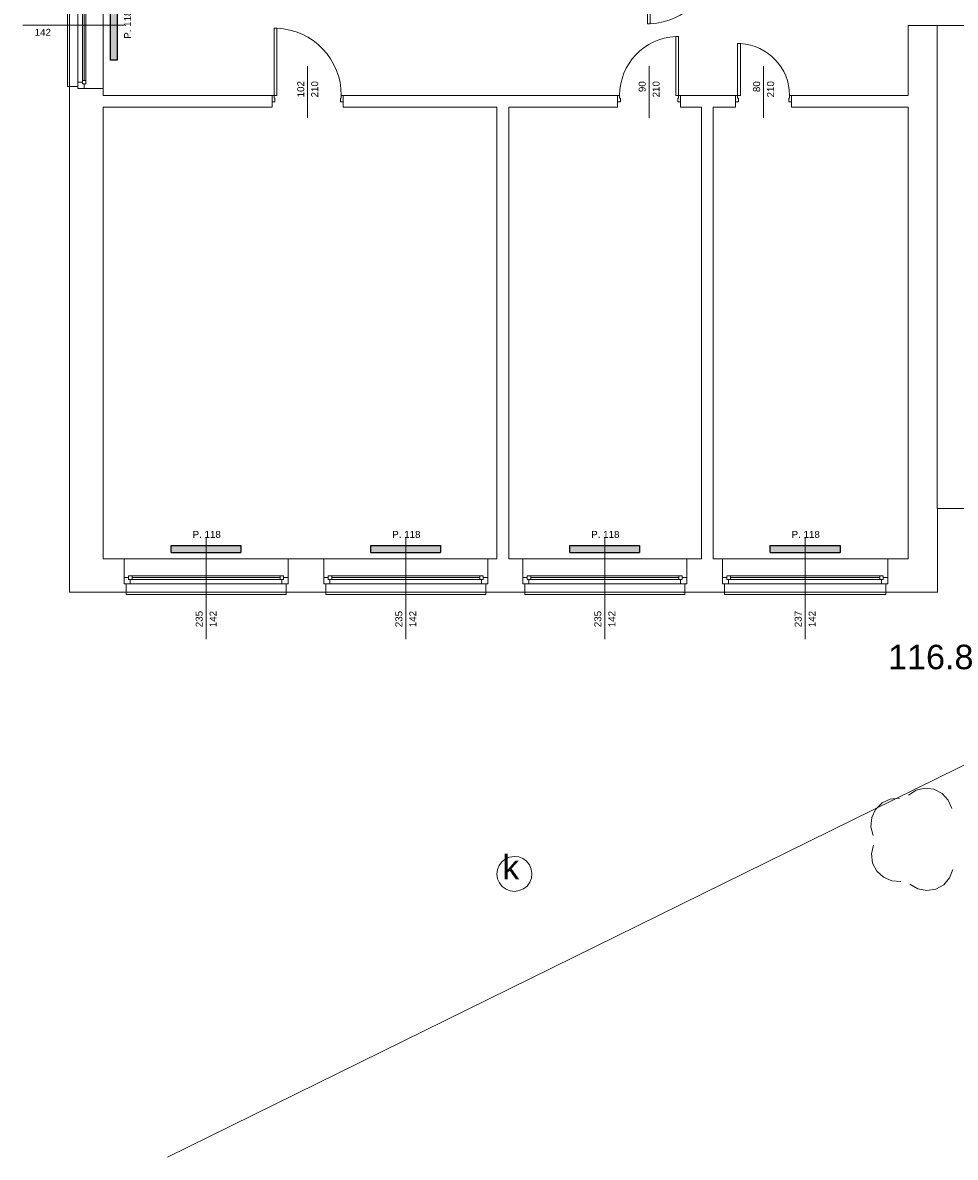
# Model space of a CAD drawing. Header units: millimetres. Extents: x 12683 to 90307, y 30842 to 62253.
# Tile 51 of 152: x 42980 to 44316, y 40048 to 41674. Entities that reach past the tile are written whole.
import ezdxf
from ezdxf.enums import TextEntityAlignment as Align

# ---------------------------------------------------------------- set-up
doc = ezdxf.new("R2010")
doc.units = ezdxf.units.MM
doc.header["$LTSCALE"] = 0.6
for name, color, linetype, lineweight in [('zzz_podklady_drzwi_opisy', 252, 'Continuous', 15), ('zzz_podklady_okna_opisy', 252, 'Continuous', 15), ('zzz_podklady_sciany', 252, 'Continuous', 15), ('zzzz_mapa', 252, 'Continuous', 15)]:
    doc.layers.add(name, color=color, linetype=linetype, lineweight=lineweight)
doc.layers.add('zzz_podklady_grzejniki_ist', color=252, linetype='Continuous')
doc.styles.add('Arial', font='arial.ttf')
doc.styles.add('GENERATED_STYLE_1', font='ARIAL.TTF')

msp = doc.modelspace()

# ---------------------------------------------------------------- hatches: boundary and pattern name
at = {"layer": 'zzz_podklady_grzejniki_ist'}
for points in [[(43105.5, 41620.2), (43115.5, 41620.2), (43115.5, 41720.2), (43105.5, 41720.2)], [(43293, 40914.7), (43293, 40924.7), (43193, 40924.7), (43193, 40914.7)], [(43579, 40914.7), (43579, 40924.7), (43479, 40924.7), (43479, 40914.7)], [(43864, 40914.7), (43864, 40924.7), (43764, 40924.7), (43764, 40914.7)], [(44151, 40914.7), (44151, 40924.7), (44051, 40924.7), (44051, 40914.7)]]:
    msp.add_hatch(color=256, dxfattribs=at).paths.add_polyline_path(points, flags=0)

# ---------------------------------------------------------------- linework, layer by layer
at = {"layer": 'zzz_podklady_drzwi_opisy'}
for p, q in [((43875.3, 41765.7), (43875.3, 41672.3)), ((43879.3, 41672.3), (43879.3, 41765.7)), ((43875.3, 41672.3), (43879.3, 41672.3)), ((43340.3, 41569.7), (43340.3, 41666.1)), ((43340.3, 41666.1), (43344.3, 41666.1)), ((43344.3, 41666.1), (43344.3, 41569.7)), ((43919.7, 41654.1), (43915.7, 41654.1)), ((43915.7, 41654.1), (43915.7, 41569.7)), ((43919.7, 41569.7), (43919.7, 41654.1)), ((44004.3, 41569.7), (44004.3, 41644.1)), ((44004.3, 41644.1), (44008.3, 41644.1)), ((44008.3, 41644.1), (44008.3, 41569.7)), ((43388.5, 41611.8), (43388.5, 41537.7)), ((43877.5, 41611.8), (43877.5, 41537.7)), ((44041.5, 41611.8), (44041.5, 41537.7)), ((43337.5, 41569.7), (43340.3, 41569.7)), ((43341.5, 41560.7), (43337.5, 41560.7)), ((43340.3, 41569.7), (43340.3, 41565.7)), ((43344.3, 41569.7), (43340.3, 41569.7)), ((43340.3, 41565.7), (43341.5, 41565.7)), ((43341.5, 41565.7), (43341.5, 41560.7)), ((43435.5, 41560.7), (43435.5, 41565.7)), ((43435.5, 41565.7), (43436.7, 41565.7)), ((43439.5, 41560.7), (43435.5, 41560.7)), ((43436.7, 41565.7), (43436.7, 41569.7)), ((43436.7, 41569.7), (43439.5, 41569.7)), ((43835.3, 41569.7), (43832.5, 41569.7)), ((43832.5, 41560.7), (43836.5, 41560.7)), ((43835.3, 41565.7), (43835.3, 41569.7)), ((43836.5, 41565.7), (43835.3, 41565.7)), ((43836.5, 41560.7), (43836.5, 41565.7)), ((43915.7, 41569.7), (43919.7, 41569.7)), ((43919.7, 41565.7), (43918.5, 41565.7)), ((43918.5, 41565.7), (43918.5, 41560.7)), ((43918.5, 41560.7), (43922.5, 41560.7)), ((43922.5, 41569.7), (43919.7, 41569.7)), ((43919.7, 41569.7), (43919.7, 41565.7)), ((44001.5, 41569.7), (44004.3, 41569.7)), ((44005.5, 41560.7), (44001.5, 41560.7)), ((44004.3, 41569.7), (44004.3, 41565.7)), ((44008.3, 41569.7), (44004.3, 41569.7)), ((44004.3, 41565.7), (44005.5, 41565.7)), ((44005.5, 41565.7), (44005.5, 41560.7)), ((44077.5, 41560.7), (44077.5, 41565.7)), ((44077.5, 41565.7), (44078.7, 41565.7)), ((44081.5, 41560.7), (44077.5, 41560.7)), ((44078.7, 41565.7), (44078.7, 41569.7)), ((44078.7, 41569.7), (44081.5, 41569.7))]:
    msp.add_line(p, q, dxfattribs=at)
for centre, radius, start, end in [((43875.3, 41765.7), 93.4, 272.4545, 0), ((43340.3, 41569.7), 96.4, 0, 87.6219), ((43919.7, 41569.7), 84.4, 92.7165, 180), ((44004.3, 41569.7), 74.4, 0, 86.9181)]:
    msp.add_arc(centre, radius, start, end, dxfattribs=at)
at = {"layer": 'zzz_podklady_grzejniki_ist'}
for p, q in [((43105.5, 41720.2), (43105.5, 41620.2)), ((43115.5, 41720.2), (43115.5, 41620.2)), ((43115.5, 41620.2), (43105.5, 41620.2)), ((43193, 40914.7), (43193, 40924.7)), ((43193, 40924.7), (43293, 40924.7)), ((43293, 40924.7), (43293, 40914.7)), ((43479, 40914.7), (43479, 40924.7)), ((43479, 40924.7), (43579, 40924.7)), ((43579, 40924.7), (43579, 40914.7)), ((43764, 40914.7), (43764, 40924.7)), ((43764, 40924.7), (43864, 40924.7)), ((43864, 40924.7), (43864, 40914.7)), ((44051, 40914.7), (44051, 40924.7)), ((44051, 40924.7), (44151, 40924.7)), ((44151, 40924.7), (44151, 40914.7)), ((43193, 40914.7), (43293, 40914.7)), ((43479, 40914.7), (43579, 40914.7)), ((43764, 40914.7), (43864, 40914.7)), ((44051, 40914.7), (44151, 40914.7))]:
    msp.add_line(p, q, dxfattribs=at)
at = {"layer": 'zzz_podklady_sciany'}
for p, q in [((43044.5, 41757.7), (43044.5, 41582.7)), ((43047.5, 41757.7), (43047.5, 41582.7)), ((43095.5, 41760.7), (43095.5, 41579.7)), ((43095.5, 41760.7), (43095.5, 41579.7)), ((44248.5, 41669.7), (44248.5, 41569.7)), ((44331.5, 41669.7), (44248.5, 41669.7)), ((44290, 41669.7), (44290, 40977.7)), ((43044.5, 41582.7), (43047.5, 41582.7)), ((43047.5, 41582.7), (43059.5, 41582.7)), ((43047.5, 41582.7), (43047.5, 40857.7)), ((43059.5, 41582.7), (43059.5, 41579.7)), ((43059.5, 41579.7), (43068.5, 41579.7)), ((43068.5, 41579.7), (43059.5, 41579.7)), ((43059.5, 41579.7), (43068.5, 41579.7)), ((43068.5, 41579.7), (43095.5, 41579.7)), ((43095.5, 41569.7), (43095.5, 41579.7)), ((43337.5, 41569.7), (43095.5, 41569.7)), ((43337.5, 41569.7), (43337.5, 41560.7)), ((43337.5, 41560.7), (43337.5, 41569.7)), ((43337.5, 41569.7), (43337.5, 41560.7)), ((43337.5, 41560.7), (43337.5, 41552.7)), ((43439.5, 41569.7), (43439.5, 41560.7)), ((43832.5, 41569.7), (43439.5, 41569.7)), ((43439.5, 41569.7), (43439.5, 41560.7)), ((43439.5, 41569.7), (43439.5, 41560.7)), ((43439.5, 41560.7), (43439.5, 41552.7)), ((43832.5, 41569.7), (43832.5, 41560.7)), ((43832.5, 41569.7), (43832.5, 41560.7)), ((43832.5, 41569.7), (43832.5, 41560.7)), ((43832.5, 41560.7), (43832.5, 41552.7)), ((43922.5, 41569.7), (43922.5, 41560.7)), ((44001.5, 41569.7), (43922.5, 41569.7)), ((43922.5, 41560.7), (43922.5, 41569.7)), ((43922.5, 41569.7), (43922.5, 41560.7)), ((43922.5, 41560.7), (43922.5, 41552.7)), ((44001.5, 41569.7), (44001.5, 41560.7)), ((44001.5, 41560.7), (44001.5, 41569.7)), ((44001.5, 41569.7), (44001.5, 41560.7)), ((44001.5, 41560.7), (44001.5, 41552.7)), ((44081.5, 41569.7), (44081.5, 41560.7)), ((44248.5, 41569.7), (44081.5, 41569.7)), ((44081.5, 41569.7), (44081.5, 41560.7)), ((44081.5, 41569.7), (44081.5, 41560.7)), ((44081.5, 41560.7), (44081.5, 41552.7)), ((43095.5, 40905.7), (43095.5, 41552.7)), ((43095.5, 41552.7), (43337.5, 41552.7)), ((43439.5, 41552.7), (43659.5, 41552.7)), ((43659.5, 41552.7), (43659.5, 40905.7)), ((43676.5, 41552.7), (43832.5, 41552.7)), ((43676.5, 40905.7), (43676.5, 41552.7)), ((43922.5, 41552.7), (43952.5, 41552.7)), ((43952.5, 41552.7), (43952.5, 40905.7)), ((43969.5, 41552.7), (44001.5, 41552.7)), ((43969.5, 40905.7), (43969.5, 41552.7)), ((44081.5, 41552.7), (44248.5, 41552.7)), ((44248.5, 41552.7), (44248.5, 41005.7)), ((44248.5, 41005.7), (44248.5, 40905.7)), ((44290.5, 40857.7), (44290.5, 40977.7)), ((44290.5, 40977.7), (44366.5, 40977.7)), ((43125.5, 40905.7), (43095.5, 40905.7)), ((43125.5, 40878.7), (43125.5, 40905.7)), ((43125.5, 40905.7), (43360.5, 40905.7)), ((43125.5, 40905.7), (43360.5, 40905.7)), ((43360.5, 40878.7), (43360.5, 40905.7)), ((43411.5, 40905.7), (43360.5, 40905.7)), ((43411.5, 40878.7), (43411.5, 40905.7)), ((43411.5, 40905.7), (43646.5, 40905.7)), ((43411.5, 40905.7), (43646.5, 40905.7)), ((43646.5, 40878.7), (43646.5, 40905.7)), ((43659.5, 40905.7), (43646.5, 40905.7)), ((43696.5, 40905.7), (43676.5, 40905.7)), ((43696.5, 40878.7), (43696.5, 40905.7)), ((43696.5, 40905.7), (43931.5, 40905.7)), ((43696.5, 40905.7), (43931.5, 40905.7)), ((43931.5, 40878.7), (43931.5, 40905.7)), ((43952.5, 40905.7), (43931.5, 40905.7)), ((43982.5, 40905.7), (43969.5, 40905.7)), ((43982.5, 40878.7), (43982.5, 40905.7)), ((43982.5, 40905.7), (44219.5, 40905.7)), ((43982.5, 40905.7), (44219.5, 40905.7)), ((44219.5, 40878.7), (44219.5, 40905.7)), ((44248.5, 40905.7), (44219.5, 40905.7)), ((43125.5, 40869.7), (43125.5, 40878.7)), ((43125.5, 40869.7), (43125.5, 40878.7)), ((43125.5, 40869.7), (43125.5, 40878.7)), ((43360.5, 40869.7), (43360.5, 40878.7)), ((43360.5, 40878.7), (43360.5, 40869.7)), ((43360.5, 40869.7), (43360.5, 40878.7)), ((43411.5, 40869.7), (43411.5, 40878.7)), ((43411.5, 40869.7), (43411.5, 40878.7)), ((43411.5, 40869.7), (43411.5, 40878.7)), ((43646.5, 40869.7), (43646.5, 40878.7)), ((43646.5, 40878.7), (43646.5, 40869.7)), ((43646.5, 40869.7), (43646.5, 40878.7)), ((43696.5, 40869.7), (43696.5, 40878.7)), ((43696.5, 40869.7), (43696.5, 40878.7)), ((43696.5, 40869.7), (43696.5, 40878.7)), ((43931.5, 40869.7), (43931.5, 40878.7)), ((43931.5, 40878.7), (43931.5, 40869.7)), ((43931.5, 40869.7), (43931.5, 40878.7)), ((43982.5, 40869.7), (43982.5, 40878.7)), ((43982.5, 40869.7), (43982.5, 40878.7)), ((43982.5, 40869.7), (43982.5, 40878.7)), ((44219.5, 40869.7), (44219.5, 40878.7)), ((44219.5, 40878.7), (44219.5, 40869.7)), ((44219.5, 40869.7), (44219.5, 40878.7)), ((43047.5, 40857.7), (43128.5, 40857.7)), ((43128.5, 40869.7), (43125.5, 40869.7)), ((43128.5, 40857.7), (43128.5, 40869.7)), ((43128.5, 40857.7), (43357.5, 40857.7)), ((43128.5, 40857.7), (43128.5, 40854.7)), ((43357.5, 40857.7), (43357.5, 40869.7)), ((43357.5, 40869.7), (43360.5, 40869.7)), ((43357.5, 40857.7), (43414.5, 40857.7)), ((43357.5, 40854.7), (43357.5, 40857.7)), ((43414.5, 40869.7), (43411.5, 40869.7)), ((43414.5, 40857.7), (43414.5, 40869.7)), ((43414.5, 40857.7), (43643.5, 40857.7)), ((43414.5, 40857.7), (43414.5, 40854.7)), ((43643.5, 40857.7), (43643.5, 40869.7)), ((43643.5, 40869.7), (43646.5, 40869.7)), ((43643.5, 40857.7), (43699.5, 40857.7)), ((43643.5, 40854.7), (43643.5, 40857.7)), ((43699.5, 40869.7), (43696.5, 40869.7)), ((43699.5, 40857.7), (43699.5, 40869.7)), ((43699.5, 40857.7), (43928.5, 40857.7)), ((43699.5, 40857.7), (43699.5, 40854.7)), ((43928.5, 40857.7), (43928.5, 40869.7)), ((43928.5, 40869.7), (43931.5, 40869.7)), ((43928.5, 40857.7), (43985.5, 40857.7)), ((43928.5, 40854.7), (43928.5, 40857.7)), ((43985.5, 40869.7), (43982.5, 40869.7)), ((43985.5, 40857.7), (43985.5, 40869.7)), ((43985.5, 40857.7), (44216.5, 40857.7)), ((43985.5, 40857.7), (43985.5, 40854.7)), ((44216.5, 40857.7), (44216.5, 40869.7)), ((44216.5, 40869.7), (44219.5, 40869.7)), ((44216.5, 40857.7), (44290.5, 40857.7)), ((44216.5, 40854.7), (44216.5, 40857.7)), ((43128.5, 40854.7), (43357.5, 40854.7)), ((43414.5, 40854.7), (43643.5, 40854.7)), ((43699.5, 40854.7), (43928.5, 40854.7)), ((43985.5, 40854.7), (44216.5, 40854.7))]:
    msp.add_line(p, q, dxfattribs=at)
at = {"layer": 'zzzz_mapa'}
msp.add_line((44722.2, 40804.3, 1015), (43187.6, 40048.1, 1015), dxfattribs=at)
at = {"layer": 'zzzz_mapa', "elevation": -6}
for points in [[(44249, 40567), (44260, 40574.1), (44272.7, 40577), (44285.6, 40575.4), (44297.2, 40569.5), (44306.1, 40560), (44311.2, 40548)], [(44198.7, 40509.2), (44195.3, 40521.8), (44196.5, 40534.8), (44202, 40546.6), (44211.2, 40555.8), (44223, 40561.3), (44236, 40562.5)], [(44238, 40443.5), (44225, 40444.2), (44213.1, 40449.3), (44203.5, 40458.2), (44197.6, 40469.8), (44196, 40482.7), (44198.9, 40495.4)], [(44312.7, 40460.6), (44308, 40448.5), (44299.5, 40438.7), (44288.1, 40432.4), (44275.2, 40430.3), (44262.4, 40432.8), (44251.2, 40439.5)]]:
    msp.add_lwpolyline(points, dxfattribs=at)
at = {"layer": 'zzzz_mapa', "elevation": -2}
msp.add_lwpolyline([(43709.8, 40454.7), (43709, 40448.2), (43706.6, 40442.1), (43702.7, 40436.8), (43697.6, 40432.8), (43691.6, 40430.2), (43685.1, 40429.2), (43678.6, 40429.9), (43672.6, 40432.3), (43667.3, 40436.2), (43663.2, 40441.3), (43660.6, 40447.3), (43659.6, 40453.8), (43660.4, 40460.3), (43662.8, 40466.4), (43666.7, 40471.7), (43671.8, 40475.7), (43677.8, 40478.4), (43684.3, 40479.3), (43690.8, 40478.6), (43696.9, 40476.2), (43702.1, 40472.3), (43706.2, 40467.2), (43708.8, 40461.2)], close=True, dxfattribs=at)

# ---------------------------------------------------------------- texts
at = {"layer": 'zzz_podklady_drzwi_opisy', "char_height": 10, "attachment_point": 7, "rotation": 90, "style": 'GENERATED_STYLE_1'}
for s, insert in [('{102}', (43383.7, 41566.9)), ('{210}', (43403.7, 41566.9)), ('{90}', (43872.7, 41574.5)), ('{210}', (43892.7, 41566.9)), ('{80}', (44036.7, 41574.5)), ('{210}', (44056.7, 41566.9))]:
    msp.add_mtext(s, dxfattribs=dict(at, insert=insert))
at = {"layer": 'zzz_podklady_okna_opisy', "char_height": 10, "attachment_point": 7, "rotation": 90, "style": 'GENERATED_STYLE_1'}
for s, insert in [('{P. 118}', (43135.7, 41650.9)), ('{235}', (43238.2, 40807.7)), ('{142}', (43258, 40807.7)), ('{235}', (43524.2, 40807.7)), ('{142}', (43544, 40807.7)), ('{235}', (43809.2, 40807.7)), ('{142}', (43829.1, 40807.7)), ('{237}', (44096.2, 40807.7)), ('{142}', (44116, 40807.7))]:
    msp.add_mtext(s, dxfattribs=dict(at, insert=insert))
at = {"layer": 'zzz_podklady_okna_opisy', "char_height": 10, "attachment_point": 7, "style": 'GENERATED_STYLE_1'}
for s, insert in [('{142}', (42997.5, 41655.1)), ('{P. 118}', (43223.7, 40935.5)), ('{P. 118}', (43509.7, 40935.5)), ('{P. 118}', (43794.7, 40935.5)), ('{P. 118}', (44081.7, 40935.5))]:
    msp.add_mtext(s, dxfattribs=dict(at, insert=insert))
at = {"layer": 'zzzz_mapa', "style": 'Arial'}
msp.add_text('116.8', height=35, dxfattribs=at).set_placement((44219.8, 40747.5, 1081.1))
msp.add_text('k', height=35, dxfattribs=at).set_placement((43691.6, 40446.4, 16.2), align=Align.RIGHT)

# ---------------------------------------------------------------- next in the draw order: wipeouts: each hides what was drawn before it
at = {"ltscale": 6445.298577}
msp.add_wipeout([(43071, 41591.2), (43066, 41591.2), (43066, 41588.7), (43059.5, 41588.7), (43059.5, 41751.7), (43066, 41751.7), (43066, 41749.2), (43071, 41749.2)], dxfattribs=at).dxf.layer = 'zzz_podklady_sciany'
at = {"ltscale": 8598.409227}
for points in [[(43349, 40881.2), (43349, 40876.2), (43351.5, 40876.2), (43351.5, 40869.7), (43134.5, 40869.7), (43134.5, 40876.2), (43137, 40876.2), (43137, 40881.2)], [(43635, 40881.2), (43635, 40876.2), (43637.5, 40876.2), (43637.5, 40869.7), (43420.5, 40869.7), (43420.5, 40876.2), (43423, 40876.2), (43423, 40881.2)], [(43920, 40881.2), (43920, 40876.2), (43922.5, 40876.2), (43922.5, 40869.7), (43705.5, 40869.7), (43705.5, 40876.2), (43708, 40876.2), (43708, 40881.2)]]:
    msp.add_wipeout(points, dxfattribs=at).dxf.layer = 'zzz_podklady_sciany'
at = {"ltscale": 8678.220091}
msp.add_wipeout([(44208, 40881.2), (44208, 40876.2), (44210.5, 40876.2), (44210.5, 40869.7), (43991.5, 40869.7), (43991.5, 40876.2), (43994, 40876.2), (43994, 40881.2)], dxfattribs=at).dxf.layer = 'zzz_podklady_sciany'

# ---------------------------------------------------------------- next in the draw order: linework, layer by layer
at = {"layer": 'zzz_podklady_okna_opisy'}
for p, q in [((42980.4, 41670.2), (43125.5, 41670.2)), ((43243, 40790.5), (43243, 40935.7)), ((43529, 40790.5), (43529, 40935.7)), ((43814, 40790.5), (43814, 40935.7)), ((44101, 40790.5), (44101, 40935.7))]:
    msp.add_line(p, q, dxfattribs=at)
at = {"layer": 'zzz_podklady_sciany'}
for p, q in [((43059.5, 41588.7), (43059.5, 41751.7)), ((43066, 41749.2), (43066, 41591.2)), ((43068.5, 41749.2), (43068.5, 41591.2)), ((43071, 41749.2), (43071, 41591.2)), ((43071, 41749.2), (43071, 41591.2)), ((43066, 41586.2), (43066, 41591.2)), ((43066, 41591.2), (43071, 41591.2)), ((43071, 41591.2), (43071, 41586.2)), ((43059.5, 41579.7), (43059.5, 41588.7)), ((43059.5, 41588.7), (43066, 41588.7)), ((43059.5, 41582.7), (43059.5, 41579.7)), ((43066, 41588.7), (43066, 41586.2)), ((43066, 41586.2), (43068.5, 41586.2)), ((43071, 41586.2), (43066, 41586.2)), ((43068.5, 41586.2), (43068.5, 41579.7)), ((43125.5, 40878.7), (43132, 40878.7)), ((43132, 40881.2), (43137, 40881.2)), ((43132, 40876.2), (43132, 40881.2)), ((43132, 40878.7), (43132, 40876.2)), ((43132, 40876.2), (43134.5, 40876.2)), ((43137, 40876.2), (43132, 40876.2)), ((43134.5, 40876.2), (43134.5, 40869.7)), ((43137, 40881.2), (43349, 40881.2)), ((43137, 40881.2), (43349, 40881.2)), ((43137, 40881.2), (43137, 40876.2)), ((43137, 40878.7), (43349, 40878.7)), ((43137, 40876.2), (43349, 40876.2)), ((43349, 40876.2), (43349, 40881.2)), ((43349, 40881.2), (43354, 40881.2)), ((43354, 40876.2), (43349, 40876.2)), ((43351.5, 40869.7), (43351.5, 40876.2)), ((43351.5, 40876.2), (43354, 40876.2)), ((43354, 40881.2), (43354, 40876.2)), ((43354, 40876.2), (43354, 40878.7)), ((43354, 40878.7), (43360.5, 40878.7)), ((43411.5, 40878.7), (43418, 40878.7)), ((43418, 40881.2), (43423, 40881.2)), ((43418, 40876.2), (43418, 40881.2)), ((43418, 40878.7), (43418, 40876.2)), ((43418, 40876.2), (43420.5, 40876.2)), ((43423, 40876.2), (43418, 40876.2)), ((43420.5, 40876.2), (43420.5, 40869.7)), ((43423, 40881.2), (43635, 40881.2)), ((43423, 40881.2), (43635, 40881.2)), ((43423, 40881.2), (43423, 40876.2)), ((43423, 40878.7), (43635, 40878.7)), ((43423, 40876.2), (43635, 40876.2)), ((43635, 40876.2), (43635, 40881.2)), ((43635, 40881.2), (43640, 40881.2)), ((43640, 40876.2), (43635, 40876.2)), ((43637.5, 40869.7), (43637.5, 40876.2)), ((43637.5, 40876.2), (43640, 40876.2)), ((43640, 40881.2), (43640, 40876.2)), ((43640, 40876.2), (43640, 40878.7)), ((43640, 40878.7), (43646.5, 40878.7)), ((43696.5, 40878.7), (43703, 40878.7)), ((43703, 40881.2), (43708, 40881.2)), ((43703, 40876.2), (43703, 40881.2)), ((43703, 40878.7), (43703, 40876.2)), ((43703, 40876.2), (43705.5, 40876.2)), ((43708, 40876.2), (43703, 40876.2)), ((43705.5, 40876.2), (43705.5, 40869.7)), ((43708, 40881.2), (43920, 40881.2)), ((43708, 40881.2), (43920, 40881.2)), ((43708, 40881.2), (43708, 40876.2)), ((43708, 40878.7), (43920, 40878.7)), ((43708, 40876.2), (43920, 40876.2)), ((43920, 40876.2), (43920, 40881.2)), ((43920, 40881.2), (43925, 40881.2)), ((43925, 40876.2), (43920, 40876.2)), ((43922.5, 40869.7), (43922.5, 40876.2)), ((43922.5, 40876.2), (43925, 40876.2)), ((43925, 40881.2), (43925, 40876.2)), ((43925, 40876.2), (43925, 40878.7)), ((43925, 40878.7), (43931.5, 40878.7)), ((43982.5, 40878.7), (43989, 40878.7)), ((43989, 40881.2), (43994, 40881.2)), ((43989, 40876.2), (43989, 40881.2)), ((43989, 40878.7), (43989, 40876.2)), ((43989, 40876.2), (43991.5, 40876.2)), ((43994, 40876.2), (43989, 40876.2)), ((43991.5, 40876.2), (43991.5, 40869.7)), ((43994, 40881.2), (44208, 40881.2)), ((43994, 40881.2), (44208, 40881.2)), ((43994, 40881.2), (43994, 40876.2)), ((43994, 40878.7), (44208, 40878.7)), ((43994, 40876.2), (44208, 40876.2)), ((44208, 40876.2), (44208, 40881.2)), ((44208, 40881.2), (44213, 40881.2)), ((44213, 40876.2), (44208, 40876.2)), ((44210.5, 40869.7), (44210.5, 40876.2)), ((44210.5, 40876.2), (44213, 40876.2)), ((44213, 40881.2), (44213, 40876.2)), ((44213, 40876.2), (44213, 40878.7)), ((44213, 40878.7), (44219.5, 40878.7)), ((43134.5, 40869.7), (43125.5, 40869.7)), ((43128.5, 40869.7), (43125.5, 40869.7)), ((43351.5, 40869.7), (43134.5, 40869.7)), ((43360.5, 40869.7), (43351.5, 40869.7)), ((43357.5, 40869.7), (43360.5, 40869.7)), ((43420.5, 40869.7), (43411.5, 40869.7)), ((43414.5, 40869.7), (43411.5, 40869.7)), ((43637.5, 40869.7), (43420.5, 40869.7)), ((43646.5, 40869.7), (43637.5, 40869.7)), ((43643.5, 40869.7), (43646.5, 40869.7)), ((43705.5, 40869.7), (43696.5, 40869.7)), ((43699.5, 40869.7), (43696.5, 40869.7)), ((43922.5, 40869.7), (43705.5, 40869.7)), ((43931.5, 40869.7), (43922.5, 40869.7)), ((43928.5, 40869.7), (43931.5, 40869.7)), ((43991.5, 40869.7), (43982.5, 40869.7)), ((43985.5, 40869.7), (43982.5, 40869.7)), ((44210.5, 40869.7), (43991.5, 40869.7)), ((44219.5, 40869.7), (44210.5, 40869.7)), ((44216.5, 40869.7), (44219.5, 40869.7))]:
    msp.add_line(p, q, dxfattribs=at)

doc.saveas('drawing.dxf')
